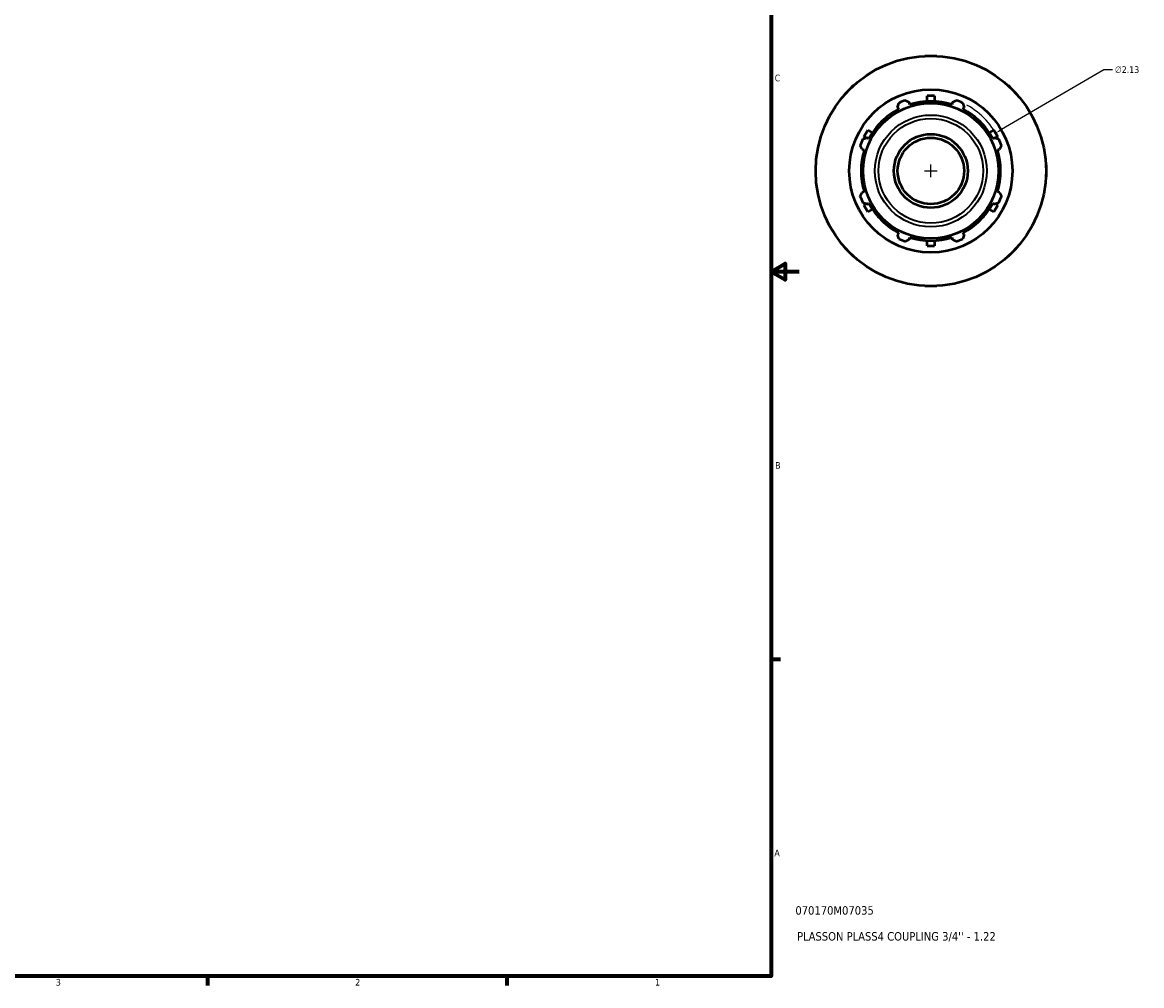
# Model space of a CAD drawing. Header units: inches. Extents: x 0.1 to 44, y -12.1 to 28.2.
# Tile 4 of 6: x 22.9 to 38.8, y 0.9 to 14.5. Entities that reach past the tile are written whole.
import ezdxf

# ---------------------------------------------------------------- set-up
doc = ezdxf.new("R2010")
doc.units = ezdxf.units.IN
doc.header["$MEASUREMENT"] = 0
for name, color, linetype, lineweight in [('Border (ANSI)', 7, 'Continuous', 70), ('Dimension (ANSI)', 7, 'Continuous', 25), ('Title (ANSI)', 7, 'Continuous', 50), ('Visible (ANSI)', 7, 'Continuous', 50), ('Visible Narrow (ANSI)', 7, 'Continuous', 35)]:
    doc.layers.add(name, color=color, linetype=linetype, lineweight=lineweight)
doc.styles.add('Note Text (ANSI)', font='tahoma.ttf')
doc.styles.add('Text Style29', font='tahoma.ttf')
doc.dimstyles.new('Default (ANSI)', dxfattribs={"dimtxt": 0.094488, "dimasz": 0.098425, "dimexe": 0.125, "dimexo": 0.0625, "dimgap": 0.031496, "dimtad": 0, "dimtih": 1, "dimtoh": 1, "dimrnd": 1e-08, "dimzin": 4, "dimdsep": 46, "dimtxsty": 'Note Text (ANSI)', "dimcen": 0.09, "dimdle": 0.393701, "dimclrd": 256, "dimclre": 256, "dimclrt": 5, "dimadec": 0, "dimazin": 1, "dimtfac": 1, "dimtofl": 0, "dimtmove": 0, "dimatfit": 3, "dimfxl": 1, "dimtolj": 1, "dimtzin": 4, "dimlwd": -1, "dimlwe": -1, "dimarcsym": 0})

# ---------------------------------------------------------------- blocks, each defined once
blk = doc.blocks.new('Borders Default Border')
at = {"layer": 'Border (ANSI)'}
for p, q in [((33.5, 5.5), (33.634, 5.5)), ((25.5, 1), (25.5, 0.866)), ((29.75, 1), (29.75, 0.866))]:
    blk.add_line(p, q, dxfattribs=at)
at = {"layer": 'Border (ANSI)', "flags": 128}
for points in [[(0.5, 1), (0.5, 21), (33.5, 21), (33.5, 1), (0.5, 1)], [(33.9, 11), (33.5, 11), (33.7, 11.115), (33.7, 10.885), (33.5, 11)]]:
    blk.add_lwpolyline(points, dxfattribs=at)
at = {"layer": 'Border (ANSI)', "color": 5, "true_color": 0x0000ff, "char_height": 0.0945, "attachment_point": 7, "style": 'Note Text (ANSI)'}
for s, insert in [('C', (33.552, 13.701)), ('B', (33.558, 8.203)), ('A', (33.547, 2.703)), ('3', (23.346, 0.864)), ('2', (27.596, 0.866)), ('1', (31.854, 0.866))]:
    blk.add_mtext(s, dxfattribs=dict(at, insert=insert))
blk = doc.blocks.new('Title Blocks ANSI - Large')
at = {"layer": 'Title (ANSI)', "color": 5, "true_color": 0x0000ff, "style": 'Text Style29'}
for tag, p in [('PART_NUMBER_001', (0.345, 0.873)), ('DESCRIPTION_001', (0.369, 0.505))]:
    blk.add_attdef(tag, p, '', height=0.12, dxfattribs=at)
blk = doc.blocks.new('*D12')
at = {"layer": 'Defpoints', "color": 0, "transparency": 16777216}
for p in [(36.688, 12.968), (34.848, 11.894)]:
    blk.add_point(p, dxfattribs=at)
at = {"layer": 'Dimension (ANSI)', "transparency": 16777216}
for p, q in [((38.223, 13.866), (36.772, 13.018)), ((38.349, 13.866), (38.223, 13.866)), ((35.678, 12.431), (35.858, 12.431)), ((35.768, 12.341), (35.768, 12.521))]:
    blk.add_line(p, q, dxfattribs=at)
blk.add_arc((35.768, 12.431), 1.065, 23.5727, 61.4296, dxfattribs=at)
blk.add_solid([(36.764, 13.032), (36.781, 13.004), (36.688, 12.968)], dxfattribs=at)
at = {"layer": 'Dimension (ANSI)', "color": 5, "transparency": 16777216, "insert": (38.381, 13.917), "char_height": 0.0945, "attachment_point": 1, "style": 'Note Text (ANSI)'}
blk.add_mtext('\\A1;∅2.13', dxfattribs=at)

msp = doc.modelspace()

# ---------------------------------------------------------------- linework, layer by layer
at = {"layer": 'Visible (ANSI)'}
for p, q in [((35.683, 14.066), (35.768, 14.066)), ((35.683, 14.064), (35.683, 14.066)), ((35.768, 14.066), (35.853, 14.066)), ((35.853, 14.066), (35.853, 14.064)), ((34.552, 13.527), (34.612, 13.587)), ((34.553, 13.525), (34.552, 13.527)), ((34.612, 13.587), (34.672, 13.647)), ((34.672, 13.647), (34.674, 13.646)), ((36.862, 13.646), (36.864, 13.647)), ((36.864, 13.647), (36.924, 13.587)), ((36.924, 13.587), (36.984, 13.527)), ((36.984, 13.527), (36.983, 13.525)), ((35.47, 13.376), (35.461, 13.406)), ((35.715, 13.42), (35.715, 13.496)), ((35.821, 13.496), (35.715, 13.496)), ((35.821, 13.496), (35.821, 13.42)), ((36.075, 13.406), (36.066, 13.376)), ((35.296, 13.338), (35.311, 13.31)), ((36.225, 13.31), (36.24, 13.338)), ((34.872, 13.01), (34.819, 12.917)), ((34.85, 12.899), (34.819, 12.917)), ((34.889, 12.888), (34.861, 12.903)), ((34.872, 13.01), (34.938, 12.972)), ((36.598, 12.972), (36.664, 13.01)), ((36.675, 12.903), (36.647, 12.888)), ((36.717, 12.917), (36.664, 13.01)), ((36.717, 12.917), (36.686, 12.899)), ((34.793, 12.738), (34.823, 12.729)), ((36.713, 12.729), (36.743, 12.738)), ((34.133, 12.516), (34.135, 12.516)), ((34.133, 12.431), (34.133, 12.516)), ((34.133, 12.346), (34.133, 12.431)), ((37.401, 12.516), (37.403, 12.516)), ((37.403, 12.516), (37.403, 12.431)), ((37.403, 12.431), (37.403, 12.346)), ((34.135, 12.346), (34.133, 12.346)), ((37.403, 12.346), (37.401, 12.346)), ((34.823, 12.133), (34.793, 12.124)), ((36.743, 12.124), (36.713, 12.133)), ((34.819, 11.945), (34.85, 11.962)), ((34.819, 11.945), (34.872, 11.852)), ((34.861, 11.959), (34.889, 11.974)), ((36.647, 11.974), (36.675, 11.959)), ((36.664, 11.852), (36.717, 11.945)), ((36.686, 11.962), (36.717, 11.945)), ((34.938, 11.89), (34.872, 11.852)), ((36.664, 11.852), (36.598, 11.89)), ((35.311, 11.552), (35.296, 11.524)), ((35.461, 11.456), (35.47, 11.486)), ((35.715, 11.366), (35.715, 11.442)), ((35.821, 11.442), (35.821, 11.366)), ((36.066, 11.486), (36.075, 11.456)), ((36.24, 11.524), (36.225, 11.552)), ((34.552, 11.335), (34.553, 11.337)), ((34.612, 11.275), (34.552, 11.335)), ((35.715, 11.366), (35.821, 11.366)), ((36.984, 11.335), (36.924, 11.275)), ((36.983, 11.337), (36.984, 11.335)), ((34.672, 11.215), (34.612, 11.275)), ((34.674, 11.216), (34.672, 11.215)), ((36.864, 11.215), (36.862, 11.216)), ((36.924, 11.275), (36.864, 11.215)), ((35.683, 10.796), (35.683, 10.798)), ((35.768, 10.796), (35.683, 10.796)), ((35.853, 10.796), (35.768, 10.796)), ((35.853, 10.798), (35.853, 10.796))]:
    msp.add_line(p, q, dxfattribs=at)
for radius in [1.635, 1.158, 0.961, 0.524, 0.471]:
    msp.add_circle((35.768, 12.431), radius, dxfattribs=at)
for radius, start, end in [(1.065, 109.792, 115.208), (0.99, 72.5, 107.5), (1.065, 64.792, 70.208), (0.99, 117.5, 152.5), (0.99, 27.5, 62.5), (1.065, 154.792, 160.208), (1.065, 19.792, 25.208), (0.99, 162.5, 197.5), (0.99, 342.5, 17.5), (1.065, 199.792, 205.208), (0.99, 207.5, 242.5), (0.99, 297.5, 332.5), (1.065, 334.792, 340.208), (1.065, 244.792, 250.208), (0.99, 252.5, 287.5), (1.065, 289.792, 295.208)]:
    msp.add_arc((35.768, 12.431), radius, start, end, dxfattribs=at)
for points, weights in [([(35.296, 13.338), (35.305, 13.366), (35.314, 13.395)], [1.00131036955, 1.00106365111, 1]), ([(35.407, 13.433), (35.434, 13.419), (35.461, 13.406)], [1, 1.00106365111, 1.00131036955]), ([(36.075, 13.406), (36.101, 13.419), (36.129, 13.433)], [1.00131036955, 1.00106365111, 1]), ([(36.222, 13.395), (36.231, 13.366), (36.24, 13.338)], [1, 1.00106365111, 1.00131036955]), ([(34.804, 12.885), (34.833, 12.894), (34.861, 12.903)], [1, 1.00106365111, 1.00131036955]), ([(36.675, 12.903), (36.703, 12.894), (36.732, 12.885)], [1.00131036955, 1.00106365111, 1]), ([(34.793, 12.738), (34.78, 12.764), (34.766, 12.792)], [1.00131036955, 1.00106365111, 1]), ([(36.77, 12.792), (36.756, 12.764), (36.743, 12.738)], [1, 1.00106365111, 1.00131036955]), ([(34.766, 12.07), (34.78, 12.097), (34.793, 12.124)], [1, 1.00106365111, 1.00131036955]), ([(36.743, 12.124), (36.756, 12.097), (36.77, 12.07)], [1.00131036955, 1.00106365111, 1]), ([(34.861, 11.959), (34.833, 11.968), (34.804, 11.977)], [1.00131036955, 1.00106365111, 1]), ([(36.732, 11.977), (36.703, 11.968), (36.675, 11.959)], [1, 1.00106365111, 1.00131036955]), ([(35.314, 11.467), (35.305, 11.496), (35.296, 11.524)], [1, 1.00106365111, 1.00131036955]), ([(35.461, 11.456), (35.434, 11.443), (35.407, 11.429)], [1.00131036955, 1.00106365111, 1]), ([(36.129, 11.429), (36.101, 11.443), (36.075, 11.456)], [1, 1.00106365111, 1.00131036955]), ([(36.24, 11.524), (36.231, 11.496), (36.222, 11.467)], [1.00131036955, 1.00106365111, 1])]:
    msp.add_rational_spline(points, weights, degree=2, dxfattribs=at)
at = {"layer": 'Visible Narrow (ANSI)'}
for radius in [0.794, 0.743]:
    msp.add_circle((35.768, 12.431), radius, dxfattribs=at)

# ---------------------------------------------------------------- block references
msp.add_blockref('Borders Default Border', (0, 0))
msp.add_blockref('Title Blocks ANSI - Large', (33.5, 1)).add_auto_attribs({'PART_NUMBER_001': '070170M07035', 'DESCRIPTION_001': "PLASSON PLASS4 COUPLING 3/4'' - 1.22"})

# ---------------------------------------------------------------- dimensions: what is measured, and where the dimension line sits
at = {"layer": 'Dimension (ANSI)'}
dim = msp.add_diameter_dim_2p(p1=(34.848, 11.894), p2=(36.688, 12.968), dimstyle='Default (ANSI)', override={"dimgap": 0.031496, "dimdec": 2, "dimlfac": 1, "dimtol": 0, "dimlim": 0, "dimtp": 0, "dimtm": 0, "dimtdec": 2}, dxfattribs=at)
dim.commit()
dim.dimension.update_dxf_attribs({"geometry": '*D12', "text_midpoint": (38.552, 13.866), "dimtype": 163})

doc.saveas('drawing.dxf')
